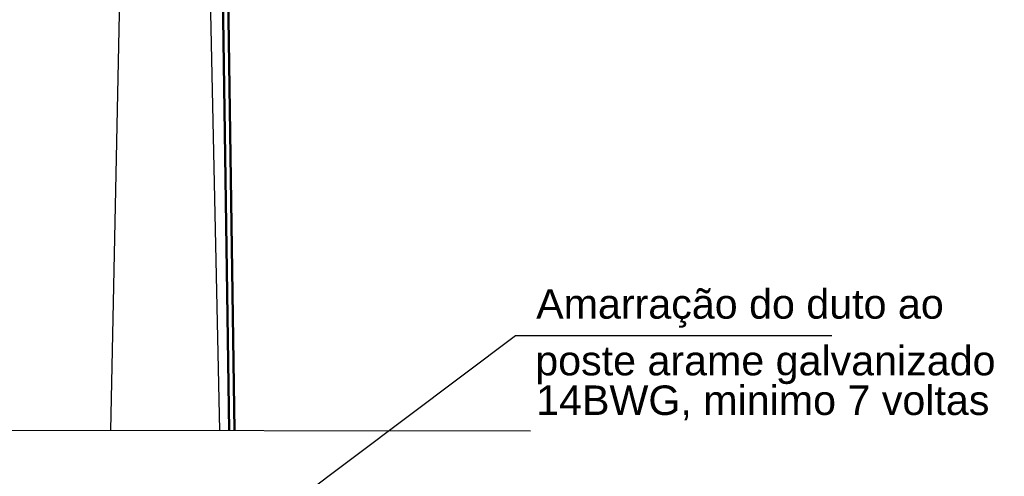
# Model space of a CAD drawing. Header units: millimetres. Extents: x 15 to 133, y 12 to 160.
# Tile 58 of 92: x 91.17 to 94.51, y 15.46 to 17.01. Entities that reach past the tile are written whole.
import ezdxf

# ---------------------------------------------------------------- set-up
doc = ezdxf.new("R2010")
doc.units = ezdxf.units.MM
doc.header["$MEASUREMENT"] = 0
for name, color, linetype, lineweight in [('Cotas -Marco Polo', 1, 'Continuous', 18), ('Layout 01 - Marco Polo', 152, 'Continuous', 25), ('Layout-02 - Marco Polo', 243, 'Continuous', 50), ('Linha de Chamada - Marco Polo', 1, 'Continuous', 25), ('Projeção - Marco Polo', 50, 'Continuous', 25), ('Textos - Marco Polo', 143, 'Continuous', 25)]:
    doc.layers.add(name, color=color, linetype=linetype, lineweight=lineweight)
doc.layers.get('0').off()
doc.styles.add('Textos 1-50 - Marco Polo', font='arial.ttf', dxfattribs={"height": 0.1})
doc.dimstyles.new('Escala 1-50 - Marco Polo', dxfattribs={"dimtxt": 0.1, "dimasz": 0.05, "dimexe": 0.05, "dimexo": 0.05, "dimgap": 0.05, "dimtad": 2, "dimdec": 0, "dimlfac": 100, "dimzin": 0, "dimdsep": 46, "dimtxsty": 'Textos 1-50 - Marco Polo', "dimblk": 'OBLIQUE', "dimcen": 0.05, "dimclrt": 2, "dimadec": 0, "dimazin": 0, "dimtfac": 1, "dimtdec": 0, "dimtix": 1, "dimtmove": 0, "dimatfit": 3, "dimfxl": 0, "dimtolj": 1, "dimtzin": 0, "dimarcsym": 0})

# ---------------------------------------------------------------- blocks, each defined once
blk = doc.blocks.new('_OBLIQUE')
at = {"color": 0, "linetype": 'ByBlock', "lineweight": -2}
blk.add_line((-0.5, -0.5), (0.5, 0.5), dxfattribs=at)
blk = doc.blocks.new('*D27')
at = {"layer": 'Cotas -Marco Polo', "color": 0, "lineweight": -2, "transparency": 16777216}
for p, q in [((91.4466, 18.6789), (89.2116, 18.6789)), ((89.2616, 13.7821), (89.2616, 18.6789)), ((89.3274, 13.7821), (89.2116, 13.7821))]:
    blk.add_line(p, q, dxfattribs=at)
at = {"layer": 'Defpoints', "color": 0, "transparency": 16777216}
for p in [(89.2616, 18.6789), (91.4966, 18.6789), (89.3774, 13.7821)]:
    blk.add_point(p, dxfattribs=at)
at = {"layer": 'Cotas -Marco Polo', "color": 0, "lineweight": -2, "transparency": 16777216, "xscale": 0.05, "yscale": 0.05, "zscale": 0.05}
for p, rotation in [((89.2616, 18.6789), 90), ((89.2616, 13.7821), 270)]:
    blk.add_blockref('_OBLIQUE', p, dxfattribs=dict(at, rotation=rotation))
at = {"layer": 'Cotas -Marco Polo', "color": 2, "transparency": 16777216, "insert": (89.1606, 16.2305), "char_height": 0.1, "attachment_point": 5, "rotation": 90, "style": 'Textos 1-50 - Marco Polo'}
blk.add_mtext('\\A1;4800', dxfattribs=at)

msp = doc.modelspace()

# ---------------------------------------------------------------- linework, layer by layer
at = {"layer": 'Layout 01 - Marco Polo'}
for p, q in [((91.476, 15.6127), (91.5844, 20.6736)), ((91.8457, 15.6123), (91.7373, 20.6736))]:
    msp.add_line(p, q, dxfattribs=at)
at = {"layer": 'Layout-02 - Marco Polo'}
for p, q in [((91.8781, 15.6122), (91.8318, 18.6864)), ((91.896, 15.6122), (91.85, 18.6682))]:
    msp.add_line(p, q, dxfattribs=at)
at = {"layer": 'Linha de Chamada - Marco Polo'}
for p, q in [((91.8551, 15.1885), (92.8482, 15.9343)), ((92.8482, 15.9343), (93.9212, 15.9343))]:
    msp.add_line(p, q, dxfattribs=at)
at = {"layer": 'Projeção - Marco Polo'}
msp.add_line((90.7799, 15.6136), (92.8991, 15.611), dxfattribs=at)
msp.add_line((90.7799, 15.6136), (92.8991, 15.611), dxfattribs=at)

# ---------------------------------------------------------------- texts
at = {"layer": 'Textos - Marco Polo', "style": 'Textos 1-50 - Marco Polo'}
for s, p in [('Amarração do duto ao', (92.9189, 15.9917)), ('poste arame galvanizado', (92.9158, 15.7994)), ('14BWG, minimo 7 voltas', (92.9189, 15.665))]:
    msp.add_text(s, height=0.1, dxfattribs=at).set_placement(p)

# ---------------------------------------------------------------- dimensions: what is measured, and where the dimension line sits
at = {"layer": 'Cotas -Marco Polo'}
dim = msp.add_linear_dim(base=(89.2616, 18.6789), p1=(89.3774, 13.7821), p2=(91.4966, 18.6789), angle=90, text='4800', dimstyle='Escala 1-50 - Marco Polo', dxfattribs=at)
dim.commit()
dim.dimension.update_dxf_attribs({"geometry": '*D27', "text_midpoint": (89.1606, 16.2305)})

doc.saveas('drawing.dxf')
